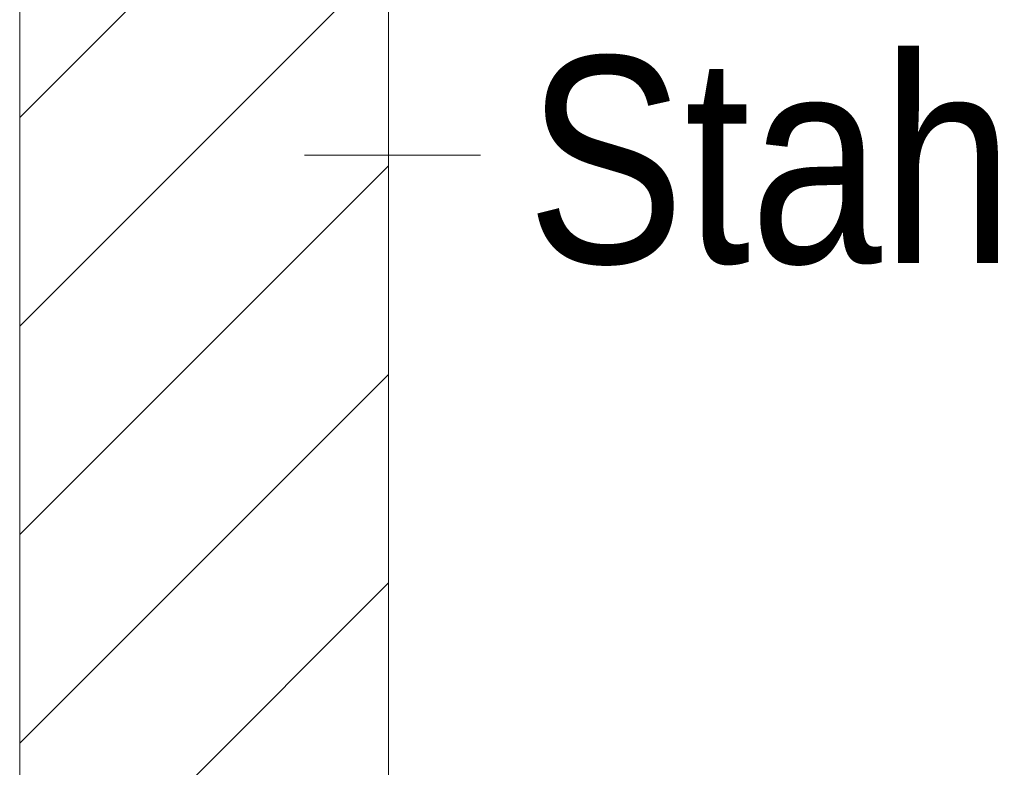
# Model space of a CAD drawing. Extents: x -720 to 300, y 62 to 1107.
# Tile 96 of 250: x 207 to 214, y 708 to 713. Entities that reach past the tile are written whole.
import ezdxf
from ezdxf.lldxf.tags import DXFTag

# ---------------------------------------------------------------- set-up
doc = ezdxf.new("R2010")
doc.units = 0
doc.layers.get('0').update_dxf_attribs({"lineweight": 35})
doc.layers.add('E_Detail_Beschriftung', color=7, linetype='Continuous', lineweight=13, true_color=0x009900)
doc.layers.add('E_Detail_Wandschraffur', color=7, linetype='Continuous', lineweight=5, true_color=0xc0c0c0)
doc.layers.add('E_Detail_Linie_Text_Bem', color=7, linetype='Continuous', lineweight=13)
doc.styles.get("Standard").update_dxf_attribs({"font": 'ARIALN.TTF'})
tags = doc.linetypes.add('fein_strichliert', pattern=[4, 1, -2, 1]).pattern_tags.tags
tags[8:9] = [DXFTag(74, 4), DXFTag(75, 0), DXFTag(340, '0'), DXFTag(46, 0.0), DXFTag(50, 0.0), DXFTag(44, 0.0), DXFTag(45, 0.0)]
tags[6:7] = [DXFTag(74, 4), DXFTag(75, 0), DXFTag(340, '0'), DXFTag(46, 0.0), DXFTag(50, 0.0), DXFTag(44, 0.0), DXFTag(45, 0.0)]
tags[4:5] = [DXFTag(74, 4), DXFTag(75, 0), DXFTag(340, '0'), DXFTag(46, 0.0), DXFTag(50, 0.0), DXFTag(44, 0.0), DXFTag(45, 0.0)]

# ---------------------------------------------------------------- blocks, each defined once
blk = doc.blocks.new('Referenz-A06G9FMD8I')
at = {"layer": 'E_Detail_Linie_Text_Bem', "linetype": 'Continuous', "ltscale": 0.13}
for p, q in [((207.1474, 715.5996), (207.1474, 675.5996)), ((209.6474, 703.7996), (209.6474, 715.5996))]:
    blk.add_line(p, q, dxfattribs=at)
at = {"layer": 'E_Detail_Linie_Text_Bem', "color": 0, "linetype": 'Continuous', "ltscale": 0.13}
blk.add_line((210.2712, 712.1118), (209.0795, 712.1118), dxfattribs=at)
at = {"layer": 'E_Detail_Wandschraffur', "linetype": 'ByBlock', "ltscale": 0.13}
for p, q in [((207.1474, 712.3661), (209.6474, 714.8661)), ((207.1474, 709.5377), (209.6474, 712.0377)), ((207.1474, 706.7093), (209.6474, 709.2093))]:
    blk.add_line(p, q, dxfattribs=at)
at = {"layer": 'E_Detail_Wandschraffur', "linetype": 'fein_strichliert', "ltscale": 0.13}
for p, q in [((207.1474, 710.9519), (209.6474, 713.4519)), ((207.1474, 708.1235), (209.6474, 710.6235))]:
    blk.add_line(p, q, dxfattribs=at)
at = {"layer": 'E_Detail_Beschriftung', "linetype": 'Continuous', "ltscale": 0.13, "insert": (210.5856, 712.7793), "char_height": 1.4, "attachment_point": 1}
blk.add_mtext('{\\fArial Narrow;Stahlbeton}', dxfattribs=at)

msp = doc.modelspace()

# ---------------------------------------------------------------- block references
at = {"color": 8, "lineweight": 25, "ltscale": 0.25, "true_color": 0x808080}
msp.add_blockref('Referenz-A06G9FMD8I', (0, 0), dxfattribs=at)

doc.saveas('drawing.dxf')
